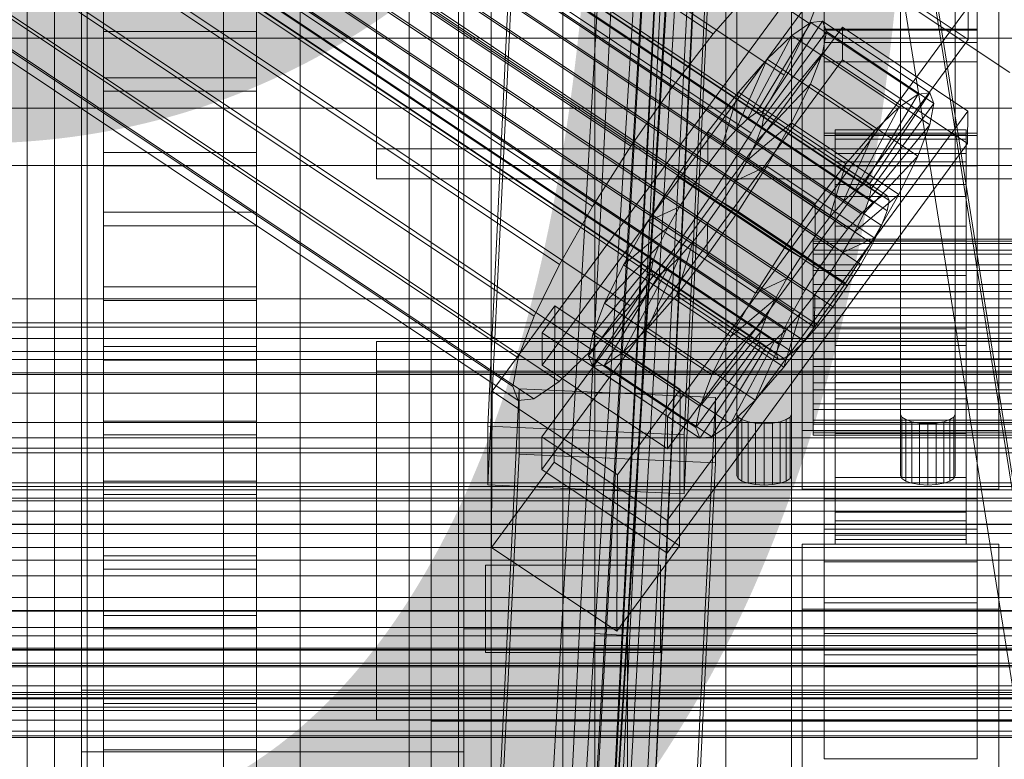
# Model space of a CAD drawing. Header units: millimetres. Extents: x -4738 to 65662, y -68080 to 6847.
# Tile 102 of 256: x -221 to -130, y -35171 to -35103. Entities that reach past the tile are written whole.
import ezdxf

# ---------------------------------------------------------------- set-up
doc = ezdxf.new("R2010")
doc.units = ezdxf.units.MM
for name, color, linetype, lineweight in [('COTAS_O', 1, 'Continuous', 0), ('COTAS_P', 1, 'Continuous', 0), ('frontal_bajante_movil', 7, 'Continuous', 0), ('frontal_C01', 7, 'Continuous', 0), ('frontal_C02', 7, 'Continuous', 0), ('frontal_C03', 7, 'Continuous', 0), ('frontal_C04', 7, 'Continuous', 0), ('frontal_C05', 7, 'Continuous', 0), ('frontal_mix-C02', 7, 'Continuous', 0), ('frontal_secador', 7, 'Continuous', 0), ('frontal_tolva-C01', 7, 'Continuous', 0)]:
    doc.layers.add(name, color=color, linetype=linetype, lineweight=lineweight)
doc.dimstyles.new('R19_100', dxfattribs={"dimtxt": 250, "dimasz": 150, "dimexe": 150, "dimexo": 80, "dimgap": 100, "dimtad": 1, "dimtih": 1, "dimtoh": 1, "dimdsep": 46, "dimcen": 0.09, "dimadec": 0, "dimazin": 0, "dimtfac": 1, "dimtdec": 4, "dimtofl": 0, "dimtmove": 0, "dimatfit": 3, "dimfxl": 1, "dimtolj": 1, "dimtzin": 0, "dimarcsym": 0})

# ---------------------------------------------------------------- blocks, each defined once
blk = doc.blocks.new('DIM_R30_46')
at = {"layer": 'COTAS_P'}
for p, q in [((-4100, -35030), (-4219.912, -35921.976)), ((140, -35600), (20.088, -36491.976)), ((-4219.912, -35921.976), (-4065.254, -35897.362)), ((20.088, -36491.976), (-4219.912, -35921.976)), ((-4219.912, -35921.976), (-4077.245, -35986.56)), ((20.088, -36491.976), (-122.579, -36427.392)), ((20.088, -36491.976), (-134.57, -36516.589))]:
    blk.add_line(p, q, dxfattribs=at)
blk.add_text('4278.14 P', height=250, rotation=172.34341, dxfattribs=at).set_placement((-2113.235, -36306.084))
blk = doc.blocks.new('DIM_R30_50')
at = {"layer": 'COTAS_O'}
for p, q in [((-1850, -34900), (-1850, -35600)), ((-150, -34900), (-150, -35600)), ((-1850, -35600), (-1700, -35555)), ((-150, -35600), (-300, -35555)), ((-150, -35600), (-1850, -35600)), ((-1850, -35600), (-1700, -35645)), ((-150, -35600), (-300, -35645))]:
    blk.add_line(p, q, dxfattribs=at)
blk.add_text('1700 O', height=250, rotation=180, dxfattribs=at).set_placement((-1000, -35700))
blk = doc.blocks.new('DIM_R30_54')
at = {"layer": 'COTAS_O'}
for p, q in [((-1480, -35300), (-1330, -35255)), ((490, -35300), (340, -35255)), ((-1480, -36000), (-1480, -35300)), ((-1480, -35300), (490, -35300)), ((-1480, -35300), (-1330, -35345)), ((490, -35300), (340, -35345)), ((490, -36000), (490, -35300))]:
    blk.add_line(p, q, dxfattribs=at)
blk.add_text('1970 O', height=250, dxfattribs=at).set_placement((-495, -35200))
blk = doc.blocks.new('DIM_R30_56')
at = {"layer": 'COTAS_O'}
for p, q in [((-1400, -35300), (-1250, -35255)), ((1400, -35300), (1250, -35255)), ((-1400, -36000), (-1400, -35300)), ((-1400, -35300), (1400, -35300)), ((-1400, -35300), (-1250, -35345)), ((1400, -35300), (1250, -35345)), ((1400, -36000), (1400, -35300))]:
    blk.add_line(p, q, dxfattribs=at)
blk.add_text('2800 O', height=250, dxfattribs=at).set_placement((0, -35200))
blk = doc.blocks.new('DIM_R30_57')
at = {"layer": 'COTAS_P'}
for p, q in [((-305, -34680), (395, -34680)), ((395, -34680), (350, -34830)), ((395, -36000), (395, -34680)), ((395, -34680), (440, -34830)), ((395, -36000), (350, -35850)), ((395, -36000), (440, -35850)), ((-305, -36000), (395, -36000))]:
    blk.add_line(p, q, dxfattribs=at)
blk.add_text('1320 P', height=250, rotation=90, dxfattribs=at).set_placement((295, -35340))
blk = doc.blocks.new('DIM_R30_58')
at = {"layer": 'COTAS_P'}
for p, q in [((-305, -35300), (-155, -35255)), ((345, -35300), (195, -35255)), ((-305, -36000), (-305, -35300)), ((-305, -35300), (345, -35300)), ((-305, -35300), (-155, -35345)), ((345, -35300), (195, -35345)), ((345, -36000), (345, -35300))]:
    blk.add_line(p, q, dxfattribs=at)
blk.add_text('650 P', height=250, dxfattribs=at).set_placement((20, -35200))

msp = doc.modelspace()

# ---------------------------------------------------------------- linework, layer by layer
at = {"layer": 'frontal_bajante_movil'}
for p, q in [((-195, -35227.232), (-195, -34680)), ((-183, -34680), (-183, -35227.232)), ((-180, -35227.232), (-180, -34680)), ((-195, -34682.819), (-195, -35230.051)), ((-183, -35230.051), (-183, -34682.819)), ((-215, -35355.689), (-215, -34808.457)), ((-185, -34808.457), (-185, -35355.689)), ((-183, -35356.81), (-183, -34809.578)), ((-180, -34809.578), (-180, -35356.81)), ((-215, -34846.045), (-215, -35393.277)), ((-185, -35393.277), (-185, -34846.045)), ((-180, -34885.505), (-180, -35159.121)), ((-215, -35164.759), (-215, -34891.143)), ((-180, -35164.759), (-180, -34891.143)), ((-168, -34891.143), (-168, -35164.759)), ((-215, -34896.781), (-215, -35170.397)), ((-180, -35170.397), (-180, -34896.781)), ((-180, -34902.42), (-180, -35176.036)), ((-168, -35176.036), (-168, -34902.42)), ((-156, -34902.42), (-156, -35176.036)), ((-220, -35775), (-220, -34903.821)), ((-180, -35775), (-180, -34903.821)), ((-170.939, -34903.924), (-170.939, -35177.54)), ((-82.939, -35460.565), (-170.939, -34903.924)), ((-168, -34903.359), (-80, -35460)), ((-168, -35176.975), (-168, -34903.359)), ((-168, -34904.675), (-80, -35461.315)), ((-168, -34905.239), (-168, -35178.855)), ((-156, -35178.855), (-156, -34905.239)), ((-155, -35139.455), (-155, -35089.862)), ((-150, -35089.862), (-150, -35139.455)), ((-140, -35139.455), (-140, -35089.862)), ((-135, -35089.862), (-135, -35139.455)), ((-155, -35095.5), (-155, -35145.093)), ((-150, -35145.093), (-150, -35095.5)), ((-140, -35095.5), (-140, -35145.093)), ((-135, -35145.093), (-135, -35095.5)), ((-154.878, -35139.719), (-155, -35139.455)), ((-155, -35145.093), (-155, -35139.455)), ((-154.523, -35139.958), (-154.878, -35139.719)), ((-154.878, -35145.357), (-154.878, -35139.719)), ((-153.969, -35140.147), (-154.523, -35139.958)), ((-154.523, -35145.596), (-154.523, -35139.958)), ((-153.273, -35140.268), (-153.969, -35140.147)), ((-153.969, -35145.785), (-153.969, -35140.147)), ((-151.031, -35140.147), (-151.727, -35140.268)), ((-150.477, -35139.958), (-151.031, -35140.147)), ((-151.031, -35145.785), (-151.031, -35140.147)), ((-150.122, -35139.719), (-150.477, -35139.958)), ((-150.477, -35145.596), (-150.477, -35139.958)), ((-150, -35139.455), (-150.122, -35139.719)), ((-150.122, -35145.357), (-150.122, -35139.719)), ((-150, -35145.093), (-150, -35139.455)), ((-139.878, -35139.719), (-140, -35139.455)), ((-140, -35145.093), (-140, -35139.455)), ((-139.523, -35139.958), (-139.878, -35139.719)), ((-139.878, -35145.357), (-139.878, -35139.719)), ((-138.969, -35140.147), (-139.523, -35139.958)), ((-139.523, -35145.596), (-139.523, -35139.958)), ((-138.273, -35140.268), (-138.969, -35140.147)), ((-138.969, -35145.785), (-138.969, -35140.147)), ((-136.031, -35140.147), (-136.727, -35140.268)), ((-135.477, -35139.958), (-136.031, -35140.147)), ((-136.031, -35145.785), (-136.031, -35140.147)), ((-135.122, -35139.719), (-135.477, -35139.958)), ((-135.477, -35145.596), (-135.477, -35139.958)), ((-135, -35139.455), (-135.122, -35139.719)), ((-135.122, -35145.357), (-135.122, -35139.719)), ((-135, -35145.093), (-135, -35139.455)), ((-152.5, -35140.31), (-153.273, -35140.268)), ((-153.273, -35145.906), (-153.273, -35140.268)), ((-151.727, -35140.268), (-152.5, -35140.31)), ((-152.5, -35145.948), (-152.5, -35140.31)), ((-151.727, -35145.906), (-151.727, -35140.268)), ((-137.5, -35140.31), (-138.273, -35140.268)), ((-138.273, -35145.906), (-138.273, -35140.268)), ((-136.727, -35140.268), (-137.5, -35140.31)), ((-137.5, -35145.948), (-137.5, -35140.31)), ((-136.727, -35145.906), (-136.727, -35140.268)), ((-155, -35145.093), (-154.878, -35145.357)), ((-154.878, -35145.357), (-154.523, -35145.596)), ((-154.523, -35145.596), (-153.969, -35145.785)), ((-151.031, -35145.785), (-150.477, -35145.596)), ((-150.477, -35145.596), (-150.122, -35145.357)), ((-150.122, -35145.357), (-150, -35145.093)), ((-140, -35145.093), (-139.878, -35145.357)), ((-139.878, -35145.357), (-139.523, -35145.596)), ((-139.523, -35145.596), (-138.969, -35145.785)), ((-136.031, -35145.785), (-135.477, -35145.596)), ((-135.477, -35145.596), (-135.122, -35145.357)), ((-135.122, -35145.357), (-135, -35145.093)), ((-153.969, -35145.785), (-153.273, -35145.906)), ((-153.273, -35145.906), (-152.5, -35145.948)), ((-152.5, -35145.948), (-151.727, -35145.906)), ((-151.727, -35145.906), (-151.031, -35145.785)), ((-138.969, -35145.785), (-138.273, -35145.906)), ((-138.273, -35145.906), (-137.5, -35145.948)), ((-137.5, -35145.948), (-136.727, -35145.906)), ((-136.727, -35145.906), (-136.031, -35145.785)), ((-178, -35153.296), (-162, -35153.296)), ((-178, -35153.296), (-178, -35161.296)), ((-162, -35153.296), (-162, -35161.296)), ((-180, -35159.121), (220, -35159.121)), ((-180, -35347.232), (-180, -35159.121)), ((-180, -35164.759), (-180, -35159.121)), ((-168, -35160.655), (208, -35160.655)), ((-168, -35164.759), (-168, -35160.655)), ((-168, -35171.931), (-168, -35160.655)), ((-178, -35161.296), (-162, -35161.296)), ((-180, -35164.759), (-215, -35164.759)), ((-215, -35164.759), (-215, -35170.397)), ((-183, -35164.759), (223, -35164.759)), ((-183, -35352.87), (-183, -35164.759)), ((-183, -35167.578), (-183, -35164.759)), ((-180, -35164.759), (-180, -35352.87)), ((220, -35164.759), (-180, -35164.759)), ((-168, -35164.759), (-180, -35164.759)), ((-180, -35164.759), (-180, -35176.036)), ((-180, -35164.759), (-180, -35170.397)), ((-168, -35164.759), (-168, -35176.036)), ((208, -35164.759), (-168, -35164.759)), ((-183, -35167.578), (-183, -35355.689)), ((223, -35167.578), (-183, -35167.578)), ((-215, -35170.397), (-180, -35170.397))]:
    msp.add_line(p, q, dxfattribs=at)
at = {"layer": 'frontal_C01'}
for p, q in [((-147, -35059.172), (-147, -35105.394)), ((-133, -35105.394), (-133, -35059.172)), ((-177.811, -35140.549), (-174.943, -35080.76)), ((-156.962, -35081.56), (-159.83, -35141.348)), ((-177.811, -35145.942), (-174.943, -35086.153)), ((-159.83, -35146.742), (-156.962, -35086.953)), ((-147, -35104.277), (-147, -35091.335)), ((-133, -35091.335), (-133, -35104.277)), ((-149, -35140.947), (-149, -35095.11)), ((-131, -35095.11), (-131, -35140.947)), ((-149, -35146.34), (-149, -35100.502)), ((-131, -35146.34), (-131, -35100.502)), ((-147, -35100.965), (-147, -35113.907)), ((-133, -35113.907), (-133, -35100.965)), ((-147, -35102.698), (-147, -35105.394)), ((-133, -35105.394), (-133, -35102.698)), ((-133, -35104.277), (-147, -35104.277)), ((-147, -35104.277), (-147, -35113.907)), ((-133, -35113.907), (-133, -35104.277)), ((-147, -35105.394), (-133, -35105.394)), ((-147, -35113.907), (-133, -35113.907)), ((-425, -35135.832), (425, -35135.832)), ((-159.83, -35141.348), (-177.811, -35140.549)), ((-177.811, -35140.549), (-177.811, -35145.942)), ((-131, -35140.947), (-149, -35140.947)), ((-149, -35140.947), (-149, -35146.34)), ((-131, -35146.34), (-131, -35140.947)), ((-159.83, -35146.742), (-159.83, -35141.348)), ((-177.811, -35145.942), (-159.83, -35146.742)), ((-149, -35146.34), (-131, -35146.34)), ((425, -35147.388), (-425, -35147.388)), ((425, -35149.529), (-425, -35149.529)), ((-425, -35161.084), (425, -35161.084))]:
    msp.add_line(p, q, dxfattribs=at)
at = {"layer": 'frontal_C02'}
for p, q in [((-355.53, -34976.517), (-141.731, -35119.493)), ((-355.017, -34976.461), (-141.218, -35119.437)), ((-354.844, -34976.916), (-141.045, -35119.891)), ((-356.348, -34977.08), (-142.549, -35120.055)), ((-355.022, -34977.85), (-141.224, -35120.825)), ((-357.415, -34978.111), (-143.617, -35121.086)), ((-358.659, -34979.539), (-144.861, -35122.515)), ((-355.541, -34979.2), (-141.742, -35122.175)), ((-332.659, -34980.402), (-148.35, -35103.656)), ((-146.196, -35124.244), (-359.995, -34981.269)), ((-356.363, -34980.873), (-142.565, -35123.849)), ((-341.461, -34981.36), (-157.152, -35104.615)), ((-361.332, -34983.181), (-147.533, -35126.157)), ((-357.434, -34982.757), (-143.635, -35125.732)), ((-358.68, -34984.722), (-144.881, -35127.697)), ((-334.981, -34985.125), (-150.672, -35108.379)), ((-362.578, -34985.146), (-148.779, -35128.121)), ((-360.017, -34986.634), (-146.218, -35129.609)), ((-160.922, -35109.496), (-345.231, -34986.241)), ((-363.648, -34987.029), (-149.85, -35130.005)), ((-364.471, -34988.703), (-150.672, -35131.678)), ((-361.352, -34988.363), (-147.554, -35131.339)), ((-364.989, -34990.053), (-151.191, -35133.028)), ((-362.596, -34989.792), (-148.798, -35132.768)), ((-338.003, -34990.44), (-153.694, -35113.695)), ((-365.168, -34990.987), (-151.369, -35133.962)), ((-364.482, -34991.386), (-150.683, -35134.361)), ((-363.664, -34990.823), (-149.865, -35133.798)), ((-364.995, -34991.441), (-151.196, -35134.417)), ((-349.002, -34991.638), (-164.693, -35114.893)), ((-341.52, -34995.985), (-157.211, -35119.24)), ((-352.519, -34997.183), (-168.21, -35120.438)), ((-345.291, -35001.382), (-160.982, -35124.637)), ((-355.541, -35002.499), (-171.232, -35125.753)), ((-349.061, -35006.263), (-164.752, -35129.518)), ((-357.863, -35007.222), (-173.554, -35130.477)), ((-352.572, -35010.296), (-168.263, -35133.55)), ((-359.326, -35011.031), (-175.016, -35134.286)), ((-359.83, -35013.667), (-175.521, -35136.922)), ((-355.584, -35013.205), (-171.275, -35136.46)), ((-357.893, -35014.793), (-173.584, -35138.047)), ((-359.341, -35014.95), (-175.032, -35138.205)), ((-228.298, -35042.415), (-130, -35108.151)), ((-172.809, -35131.994), (-145.277, -35094.471)), ((-145.289, -35097.452), (-172.821, -35134.974)), ((-133.821, -35105.121), (-145.289, -35097.452)), ((-146.887, -35099.847), (-148.35, -35103.656)), ((-157.152, -35104.615), (-153.641, -35100.582)), ((-133.809, -35102.14), (-161.341, -35139.663)), ((-133.809, -35102.14), (-133.821, -35105.121)), ((-172.847, -35141.531), (-145.315, -35104.009)), ((-153.199, -35111.823), (-148.226, -35103.563)), ((-152.686, -35111.768), (-147.143, -35103.445)), ((-148.35, -35103.656), (-150.672, -35108.379)), ((-148.226, -35103.563), (-149.953, -35104.751)), ((-147.143, -35103.445), (-148.226, -35103.563)), ((-148.226, -35103.563), (-138.396, -35110.137)), ((-147.143, -35103.445), (-137.313, -35110.019)), ((-146.777, -35104.405), (-147.143, -35103.445)), ((-145.327, -35106.989), (-145.315, -35104.009)), ((-145.315, -35104.009), (-133.847, -35111.678)), ((-160.922, -35109.496), (-157.152, -35104.615)), ((-154.017, -35112.386), (-149.953, -35104.751)), ((-152.513, -35112.222), (-146.777, -35104.405)), ((-149.953, -35104.751), (-152.207, -35106.927)), ((-149.953, -35104.751), (-140.123, -35111.324)), ((-147.155, -35106.377), (-146.777, -35104.405)), ((-147, -35107.163), (-147, -35104.183)), ((-147, -35104.183), (-133, -35104.183)), ((-147, -35150.001), (-147, -35104.183)), ((-146.777, -35104.405), (-136.948, -35110.979)), ((-133, -35104.183), (-133, -35107.163)), ((-133, -35104.183), (-133, -35150.001)), ((-161.353, -35142.643), (-133.821, -35105.121)), ((-152.692, -35113.156), (-147.155, -35106.377)), ((-148.249, -35109.226), (-147.155, -35106.377)), ((-147.155, -35106.377), (-137.325, -35112.95)), ((-145.327, -35106.989), (-172.859, -35144.512)), ((-155.085, -35113.417), (-152.207, -35106.927)), ((-152.207, -35106.927), (-154.833, -35109.943)), ((-152.207, -35106.927), (-142.377, -35113.501)), ((-133, -35107.163), (-147, -35107.163)), ((-147, -35107.163), (-147, -35152.982)), ((-133.859, -35114.659), (-145.327, -35106.989)), ((-133, -35152.982), (-133, -35107.163)), ((-150.672, -35108.379), (-153.694, -35113.695)), ((-164.693, -35114.893), (-160.922, -35109.496)), ((-153.21, -35114.506), (-148.249, -35109.226)), ((-149.985, -35112.76), (-148.249, -35109.226)), ((-148.249, -35109.226), (-138.419, -35115.8)), ((-154.833, -35109.943), (-157.653, -35113.595)), ((-156.329, -35114.846), (-154.833, -35109.943)), ((-154.833, -35109.943), (-145.003, -35116.517)), ((-138.396, -35110.137), (-143.369, -35118.397)), ((-137.313, -35110.019), (-142.856, -35118.341)), ((-140.123, -35111.324), (-138.396, -35110.137)), ((-138.396, -35110.137), (-137.313, -35110.019)), ((-137.313, -35110.019), (-136.948, -35110.979)), ((-140.123, -35111.324), (-144.188, -35118.96)), ((-136.948, -35110.979), (-142.683, -35118.796)), ((-142.377, -35113.501), (-140.123, -35111.324)), ((-136.948, -35110.979), (-137.325, -35112.95)), ((-133.847, -35111.678), (-161.379, -35149.2)), ((-154.017, -35112.386), (-153.199, -35111.823)), ((-153.199, -35111.823), (-152.686, -35111.768)), ((-143.369, -35118.397), (-153.199, -35111.823)), ((-152.513, -35112.222), (-152.692, -35113.156)), ((-142.856, -35118.341), (-152.686, -35111.768)), ((-152.686, -35111.768), (-152.513, -35112.222)), ((-142.683, -35118.796), (-152.513, -35112.222)), ((-133.847, -35111.678), (-133.859, -35114.659)), ((-155.085, -35113.417), (-154.017, -35112.386)), ((-154.033, -35116.18), (-149.985, -35112.76)), ((-144.188, -35118.96), (-154.017, -35112.386)), ((-152.692, -35113.156), (-153.21, -35114.506)), ((-142.862, -35119.73), (-152.692, -35113.156)), ((-152.246, -35116.736), (-149.985, -35112.76)), ((-149.985, -35112.76), (-140.156, -35119.333)), ((-137.325, -35112.95), (-142.862, -35119.73)), ((-137.325, -35112.95), (-138.419, -35115.8)), ((-157.653, -35113.595), (-160.474, -35117.632)), ((-157.653, -35113.595), (-157.665, -35116.575)), ((-147.823, -35120.168), (-157.653, -35113.595)), ((-153.694, -35113.695), (-157.211, -35119.24)), ((-156.329, -35114.846), (-155.085, -35113.417)), ((-145.255, -35119.99), (-155.085, -35113.417)), ((-147, -35116.701), (-147, -35113.721)), ((-147, -35113.721), (-133, -35113.721)), ((-147, -35159.539), (-147, -35113.721)), ((-146, -35123.404), (-146, -35113.412)), ((-146, -35113.412), (-146, -35113.858)), ((-146, -35113.412), (-134, -35113.412)), ((-146, -35114.26), (-146, -35113.412)), ((-146, -35123.615), (-146, -35113.858)), ((-146, -35113.858), (-146, -35115.568)), ((-146, -35113.858), (-134, -35113.858)), ((-142.377, -35113.501), (-145.255, -35119.99)), ((-145.003, -35116.517), (-142.377, -35113.501)), ((-134, -35113.858), (-134, -35113.412)), ((-134, -35113.412), (-134, -35123.404)), ((-134, -35113.412), (-134, -35114.26)), ((-134, -35115.568), (-134, -35113.858)), ((-134, -35113.858), (-134, -35123.615)), ((-133, -35113.721), (-133, -35116.701)), ((-133, -35113.721), (-133, -35159.539)), ((-168.21, -35120.438), (-164.693, -35114.893)), ((-161.391, -35152.181), (-133.859, -35114.659)), ((-157.665, -35116.575), (-156.329, -35114.846)), ((-146.499, -35121.419), (-156.329, -35114.846)), ((-153.21, -35114.506), (-154.033, -35116.18)), ((-143.38, -35121.08), (-153.21, -35114.506)), ((-146, -35123.806), (-146, -35114.26)), ((-146, -35114.26), (-134, -35114.26)), ((-146, -35116.344), (-146, -35114.26)), ((-134, -35114.26), (-134, -35123.806)), ((-134, -35114.26), (-134, -35116.344)), ((-146, -35124.425), (-146, -35115.568)), ((-146, -35115.568), (-146, -35118.424)), ((-146, -35115.568), (-134, -35115.568)), ((-138.419, -35115.8), (-143.38, -35121.08)), ((-138.419, -35115.8), (-140.156, -35119.333)), ((-134, -35118.424), (-134, -35115.568)), ((-134, -35115.568), (-134, -35124.425)), ((-159.001, -35118.487), (-157.665, -35116.575)), ((-157.665, -35116.575), (-147.835, -35123.149)), ((-154.033, -35116.18), (-155.103, -35118.063)), ((-155.103, -35118.063), (-152.246, -35116.736)), ((-154.877, -35120.883), (-152.246, -35116.736)), ((-144.203, -35122.753), (-154.033, -35116.18)), ((-152.246, -35116.736), (-142.416, -35123.309)), ((-147.823, -35120.168), (-145.003, -35116.517)), ((-133, -35116.701), (-147, -35116.701)), ((-147, -35116.701), (-147, -35162.519)), ((-145.003, -35116.517), (-146.499, -35121.419)), ((-146, -35124.793), (-146, -35116.344)), ((-146, -35116.344), (-134, -35116.344)), ((-146, -35119.521), (-146, -35116.344)), ((-134, -35116.344), (-134, -35124.793)), ((-134, -35116.344), (-134, -35119.521)), ((-133, -35162.519), (-133, -35116.701)), ((-160.474, -35117.632), (-163.105, -35121.78)), ((-159.001, -35118.487), (-160.474, -35117.632)), ((-160.474, -35117.632), (-150.644, -35124.205)), ((-160.247, -35120.452), (-159.001, -35118.487)), ((-149.171, -35125.061), (-159.001, -35118.487)), ((-155.103, -35118.063), (-156.35, -35120.028)), ((-145.274, -35124.637), (-155.103, -35118.063)), ((-146, -35125.778), (-146, -35118.424)), ((-146, -35118.424), (-146, -35122.233)), ((-146, -35118.424), (-134, -35118.424)), ((-143.369, -35118.397), (-144.188, -35118.96)), ((-142.856, -35118.341), (-143.369, -35118.397)), ((-142.683, -35118.796), (-142.856, -35118.341)), ((-134, -35122.233), (-134, -35118.424)), ((-134, -35118.424), (-134, -35125.778)), ((-157.211, -35119.24), (-160.982, -35124.637)), ((-144.188, -35118.96), (-145.255, -35119.99)), ((-140.156, -35119.333), (-144.203, -35122.753)), ((-142.862, -35119.73), (-142.683, -35118.796)), ((-140.156, -35119.333), (-142.416, -35123.309)), ((-141.731, -35119.493), (-141.218, -35119.437)), ((-141.218, -35119.437), (-141.045, -35119.891)), ((-156.35, -35120.028), (-157.686, -35121.94)), ((-156.35, -35120.028), (-154.877, -35120.883)), ((-146.52, -35126.601), (-156.35, -35120.028)), ((-150.644, -35124.205), (-147.823, -35120.168)), ((-147.835, -35123.149), (-147.823, -35120.168)), ((-145.255, -35119.99), (-146.499, -35121.419)), ((-146, -35126.298), (-146, -35119.521)), ((-146, -35119.521), (-134, -35119.521)), ((-146, -35123.577), (-146, -35119.521)), ((-143.617, -35121.086), (-142.549, -35120.055)), ((-143.38, -35121.08), (-142.862, -35119.73)), ((-142.549, -35120.055), (-141.731, -35119.493)), ((-141.045, -35119.891), (-141.224, -35120.825)), ((-134, -35119.521), (-134, -35126.298)), ((-134, -35119.521), (-134, -35123.577)), ((-171.232, -35125.753), (-168.21, -35120.438)), ((-160.247, -35120.452), (-163.105, -35121.78)), ((-161.318, -35122.336), (-160.247, -35120.452)), ((-150.417, -35127.026), (-160.247, -35120.452)), ((-157.698, -35124.921), (-154.877, -35120.883)), ((-154.877, -35120.883), (-145.047, -35127.457)), ((-144.861, -35122.515), (-143.617, -35121.086)), ((-144.203, -35122.753), (-143.38, -35121.08)), ((-141.224, -35120.825), (-141.742, -35122.175)), ((-163.105, -35121.78), (-165.365, -35125.756)), ((-163.105, -35121.78), (-153.275, -35128.353)), ((-157.686, -35121.94), (-159.022, -35123.67)), ((-157.686, -35121.94), (-157.698, -35124.921)), ((-147.856, -35128.514), (-157.686, -35121.94)), ((-146.499, -35121.419), (-147.835, -35123.149)), ((-141.742, -35122.175), (-142.565, -35123.849)), ((-161.318, -35122.336), (-165.365, -35125.756)), ((-162.14, -35124.009), (-161.318, -35122.336)), ((-151.488, -35128.909), (-161.318, -35122.336)), ((-146.196, -35124.244), (-144.861, -35122.515)), ((-146, -35127.582), (-146, -35122.233)), ((-146, -35122.233), (-146, -35126.734)), ((-146, -35122.233), (-134, -35122.233)), ((-145.274, -35124.637), (-144.203, -35122.753)), ((-134, -35126.734), (-134, -35122.233)), ((-134, -35122.233), (-134, -35127.582)), ((-159.022, -35123.67), (-160.518, -35128.572)), ((-159.022, -35123.67), (-160.266, -35125.098)), ((-149.192, -35130.243), (-159.022, -35123.67)), ((-147.835, -35123.149), (-149.171, -35125.061)), ((-148, -35123.806), (-148, -35123.404)), ((-148, -35123.404), (-148, -35123.615)), ((-148, -35123.404), (148, -35123.404)), ((-148, -35123.615), (-148, -35124.425)), ((-148, -35123.615), (148, -35123.615)), ((-148, -35124.793), (-148, -35123.806)), ((-148, -35123.806), (148, -35123.806)), ((-146, -35123.615), (-146, -35123.404)), ((-134, -35123.404), (-146, -35123.404)), ((-146, -35123.404), (-146, -35123.806)), ((-146, -35128.219), (-146, -35123.577)), ((-146, -35123.577), (-134, -35123.577)), ((-146, -35128.233), (-146, -35123.577)), ((-146, -35124.425), (-146, -35123.615)), ((-134, -35123.615), (-146, -35123.615)), ((-134, -35123.806), (-146, -35123.806)), ((-146, -35123.806), (-146, -35124.793)), ((-142.416, -35123.309), (-145.274, -35124.637)), ((-142.416, -35123.309), (-145.047, -35127.457)), ((-142.565, -35123.849), (-143.635, -35125.732)), ((-134, -35123.404), (-134, -35123.615)), ((-134, -35123.806), (-134, -35123.404)), ((-134, -35123.577), (-134, -35128.219)), ((-134, -35123.577), (-134, -35128.233)), ((-134, -35123.615), (-134, -35124.425)), ((-134, -35124.793), (-134, -35123.806)), ((-162.14, -35124.009), (-167.102, -35129.289)), ((-160.982, -35124.637), (-164.752, -35129.518)), ((-162.659, -35125.359), (-162.14, -35124.009)), ((-152.311, -35130.583), (-162.14, -35124.009)), ((-153.275, -35128.353), (-150.644, -35124.205)), ((-150.644, -35124.205), (-149.171, -35125.061)), ((-148, -35124.425), (-148, -35125.778)), ((-148, -35124.425), (148, -35124.425)), ((-148, -35126.298), (-148, -35124.793)), ((-148, -35124.793), (148, -35124.793)), ((-147.533, -35126.157), (-146.196, -35124.244)), ((-146.52, -35126.601), (-145.274, -35124.637)), ((-146, -35125.778), (-146, -35124.425)), ((-134, -35124.425), (-146, -35124.425)), ((-134, -35124.793), (-146, -35124.793)), ((-146, -35124.793), (-146, -35126.298)), ((-134, -35124.425), (-134, -35125.778)), ((-134, -35126.298), (-134, -35124.793)), ((-173.554, -35130.477), (-171.232, -35125.753)), ((-162.659, -35125.359), (-168.196, -35132.138)), ((-165.365, -35125.756), (-167.102, -35129.289)), ((-165.365, -35125.756), (-155.535, -35132.329)), ((-160.266, -35125.098), (-163.144, -35131.588)), ((-162.837, -35126.293), (-162.659, -35125.359)), ((-152.829, -35131.933), (-162.659, -35125.359)), ((-160.266, -35125.098), (-161.333, -35126.129)), ((-160.518, -35128.572), (-157.698, -35124.921)), ((-150.436, -35131.672), (-160.266, -35125.098)), ((-157.698, -35124.921), (-147.868, -35131.494)), ((-149.171, -35125.061), (-150.417, -35127.026)), ((-148, -35125.778), (-148, -35127.582)), ((-148, -35125.778), (148, -35125.778)), ((-146, -35127.582), (-146, -35125.778)), ((-134, -35125.778), (-146, -35125.778)), ((-143.635, -35125.732), (-144.881, -35127.697)), ((-134, -35125.778), (-134, -35127.582)), ((-162.837, -35126.293), (-168.573, -35134.11)), ((-162.151, -35126.692), (-167.125, -35134.952)), ((-161.333, -35126.129), (-165.397, -35133.764)), ((-162.664, -35126.748), (-162.837, -35126.293)), ((-153.008, -35132.867), (-162.837, -35126.293)), ((-162.151, -35126.692), (-162.664, -35126.748)), ((-161.333, -35126.129), (-162.151, -35126.692)), ((-152.321, -35133.265), (-162.151, -35126.692)), ((-151.503, -35132.703), (-161.333, -35126.129)), ((-148.779, -35128.121), (-147.533, -35126.157)), ((-148, -35128.219), (-148, -35126.298)), ((-148, -35126.298), (148, -35126.298)), ((-147.856, -35128.514), (-146.52, -35126.601)), ((-145.047, -35127.457), (-146.52, -35126.601)), ((-134, -35126.298), (-146, -35126.298)), ((-146, -35126.298), (-146, -35128.219)), ((-134, -35128.219), (-134, -35126.298)), ((-162.664, -35126.748), (-168.208, -35135.07)), ((-152.835, -35133.321), (-162.664, -35126.748)), ((-153.275, -35128.353), (-150.417, -35127.026)), ((-150.417, -35127.026), (-151.488, -35128.909)), ((-148, -35127.582), (-148, -35129.714)), ((-148, -35127.582), (148, -35127.582)), ((-145.047, -35127.457), (-147.868, -35131.494)), ((-146, -35126.734), (-146, -35129.714)), ((-134, -35126.734), (-146, -35126.734)), ((-146, -35126.734), (-146, -35131.621)), ((-146, -35129.714), (-146, -35127.582)), ((-134, -35127.582), (-146, -35127.582)), ((-134, -35129.714), (-134, -35126.734)), ((-134, -35131.621), (-134, -35126.734)), ((-134, -35127.582), (-134, -35129.714)), ((-155.535, -35132.329), (-153.275, -35128.353)), ((-149.85, -35130.005), (-148.779, -35128.121)), ((-148, -35130.424), (-148, -35128.219)), ((-148, -35128.219), (148, -35128.219)), ((-144.881, -35127.697), (-146.218, -35129.609)), ((-134, -35128.219), (-146, -35128.219)), ((-146, -35128.219), (-146, -35130.424)), ((-146, -35130.424), (-146, -35128.233)), ((-146, -35128.233), (-134, -35128.233)), ((-146, -35133.173), (-146, -35128.233)), ((-134, -35130.424), (-134, -35128.219)), ((-134, -35128.233), (-134, -35130.424)), ((-134, -35128.233), (-134, -35133.173)), ((-167.102, -35129.289), (-168.196, -35132.138)), ((-167.102, -35129.289), (-157.272, -35135.862)), ((-163.144, -35131.588), (-160.518, -35128.572)), ((-160.518, -35128.572), (-150.688, -35135.145)), ((-155.535, -35132.329), (-151.488, -35128.909)), ((-151.488, -35128.909), (-152.311, -35130.583)), ((-149.192, -35130.243), (-147.856, -35128.514)), ((-147.868, -35131.494), (-147.856, -35128.514)), ((-177.394, -35137.353), (-171.658, -35129.536)), ((-171.715, -35143.843), (-171.658, -35129.536)), ((-171.658, -35129.536), (-160.19, -35137.205)), ((-164.752, -35129.518), (-168.263, -35133.55)), ((-150.688, -35135.145), (-149.192, -35130.243)), ((-150.672, -35131.678), (-149.85, -35130.005)), ((-150.436, -35131.672), (-149.192, -35130.243)), ((-148, -35129.714), (-148, -35132.029)), ((148, -35129.714), (-148, -35129.714)), ((-146.218, -35129.609), (-147.554, -35131.339)), ((-146, -35129.714), (-134, -35129.714)), ((-146, -35132.029), (-146, -35129.714)), ((-134, -35129.714), (-134, -35132.029)), ((-175.016, -35134.286), (-173.554, -35130.477)), ((-157.272, -35135.862), (-152.311, -35130.583)), ((-152.311, -35130.583), (-152.829, -35131.933)), ((-148, -35132.764), (-148, -35130.424)), ((-148, -35130.424), (148, -35130.424)), ((-134, -35130.424), (-146, -35130.424)), ((-146, -35130.424), (-146, -35132.764)), ((-134, -35132.764), (-134, -35130.424)), ((-172.809, -35131.994), (-172.821, -35134.974)), ((-161.341, -35139.663), (-172.809, -35131.994)), ((-165.397, -35133.764), (-163.144, -35131.588)), ((-163.144, -35131.588), (-153.314, -35138.162)), ((-158.366, -35138.712), (-152.829, -35131.933)), ((-153.314, -35138.162), (-150.436, -35131.672)), ((-152.829, -35131.933), (-153.008, -35132.867)), ((-151.503, -35132.703), (-150.436, -35131.672)), ((-151.191, -35133.028), (-150.672, -35131.678)), ((-147.868, -35131.494), (-150.688, -35135.145)), ((-147.554, -35131.339), (-148.798, -35132.768)), ((-148, -35132.029), (-148, -35134.369)), ((-148, -35132.029), (148, -35132.029)), ((-146, -35132.029), (-146, -35131.621)), ((-146, -35131.621), (-146, -35136.561)), ((-146, -35131.621), (-134, -35131.621)), ((-146, -35134.369), (-146, -35132.029)), ((-134, -35132.029), (-146, -35132.029)), ((-134, -35136.561), (-134, -35131.621)), ((-134, -35131.621), (-134, -35132.029)), ((-134, -35132.029), (-134, -35134.369)), ((-168.196, -35132.138), (-168.573, -35134.11)), ((-168.196, -35132.138), (-158.366, -35138.712)), ((-158.743, -35140.684), (-153.008, -35132.867)), ((-157.272, -35135.862), (-155.535, -35132.329)), ((-155.567, -35140.338), (-151.503, -35132.703)), ((-153.008, -35132.867), (-152.835, -35133.321)), ((-152.321, -35133.265), (-151.503, -35132.703)), ((-148.798, -35132.768), (-149.865, -35133.798)), ((-148, -35135.079), (-148, -35132.764)), ((-148, -35132.764), (148, -35132.764)), ((-146, -35132.764), (-146, -35133.173)), ((-134, -35132.764), (-146, -35132.764)), ((-146, -35132.764), (-146, -35135.079)), ((-134, -35133.173), (-134, -35132.764)), ((-134, -35135.079), (-134, -35132.764)), ((-168.263, -35133.55), (-171.275, -35136.46)), ((-167.125, -35134.952), (-165.397, -35133.764)), ((-165.397, -35133.764), (-155.567, -35140.338)), ((-158.378, -35141.643), (-152.835, -35133.321)), ((-157.295, -35141.525), (-152.321, -35133.265)), ((-152.835, -35133.321), (-152.321, -35133.265)), ((-151.369, -35133.962), (-151.191, -35133.028)), ((-149.865, -35133.798), (-150.683, -35134.361)), ((-146, -35133.173), (-134, -35133.173)), ((-146, -35138.06), (-146, -35133.173)), ((-134, -35133.173), (-134, -35138.06)), ((-175.521, -35136.922), (-175.016, -35134.286)), ((-168.573, -35134.11), (-168.208, -35135.07)), ((-168.573, -35134.11), (-158.743, -35140.684)), ((-151.196, -35134.417), (-151.369, -35133.962)), ((-150.683, -35134.361), (-151.196, -35134.417)), ((-148, -35134.369), (-148, -35136.575)), ((-148, -35134.369), (148, -35134.369)), ((-146, -35136.575), (-146, -35134.369)), ((-146, -35134.369), (-146, -35136.561)), ((-134, -35134.369), (-146, -35134.369)), ((-134, -35136.561), (-134, -35134.369)), ((-134, -35134.369), (-134, -35136.575)), ((-172.821, -35134.974), (-161.353, -35142.643)), ((-168.208, -35135.07), (-167.125, -35134.952)), ((-168.208, -35135.07), (-158.378, -35141.643)), ((-167.125, -35134.952), (-157.295, -35141.525)), ((-150.688, -35135.145), (-153.314, -35138.162)), ((-148, -35137.211), (-148, -35135.079)), ((-148, -35135.079), (148, -35135.079)), ((-146, -35135.079), (-146, -35138.06)), ((-134, -35135.079), (-146, -35135.079)), ((-146, -35135.079), (-146, -35137.211)), ((-134, -35138.06), (-134, -35135.079)), ((-134, -35137.211), (-134, -35135.079)), ((-171.275, -35136.46), (-173.584, -35138.047)), ((-158.366, -35138.712), (-157.272, -35135.862)), ((-148, -35136.575), (-148, -35138.495)), ((-148, -35136.575), (148, -35136.575)), ((-146, -35136.561), (-146, -35141.217)), ((-146, -35136.561), (-134, -35136.561)), ((-146, -35138.495), (-146, -35136.575)), ((-146, -35136.575), (-146, -35141.217)), ((-134, -35136.575), (-146, -35136.575)), ((-134, -35141.217), (-134, -35136.561)), ((-134, -35141.217), (-134, -35136.575)), ((-134, -35136.575), (-134, -35138.495)), ((-177.811, -35196.412), (-174.943, -35137.146)), ((-177.394, -35137.353), (-177.451, -35151.66)), ((-165.926, -35145.022), (-177.394, -35137.353)), ((-175.032, -35138.205), (-175.521, -35136.922)), ((-174.943, -35143.109), (-174.943, -35137.146)), ((-174.943, -35137.146), (-156.962, -35137.939)), ((-160.19, -35137.205), (-165.926, -35145.022)), ((-160.19, -35137.205), (-160.247, -35151.512)), ((-148, -35139.015), (-148, -35137.211)), ((-148, -35137.211), (148, -35137.211)), ((-146, -35137.211), (-146, -35142.561)), ((-134, -35137.211), (-146, -35137.211)), ((-146, -35137.211), (-146, -35139.015)), ((-134, -35142.561), (-134, -35137.211)), ((-134, -35139.015), (-134, -35137.211)), ((-173.584, -35138.047), (-175.032, -35138.205)), ((-156.962, -35137.939), (-159.83, -35197.205)), ((-156.962, -35137.939), (-156.962, -35143.901)), ((-153.314, -35138.162), (-155.567, -35140.338)), ((-146, -35138.06), (-134, -35138.06)), ((-146, -35142.561), (-146, -35138.06)), ((-134, -35138.06), (-134, -35142.561)), ((-158.743, -35140.684), (-158.366, -35138.712)), ((-148, -35138.495), (-148, -35140.001)), ((-148, -35138.495), (148, -35138.495)), ((-148, -35140.368), (-148, -35139.015)), ((-148, -35139.015), (148, -35139.015)), ((-146, -35140.001), (-146, -35138.495)), ((-146, -35138.495), (-146, -35145.272)), ((-134, -35138.495), (-146, -35138.495)), ((-146, -35139.015), (-146, -35146.369)), ((-134, -35139.015), (-146, -35139.015)), ((-146, -35139.015), (-146, -35140.368)), ((-134, -35145.272), (-134, -35138.495)), ((-134, -35138.495), (-134, -35140.001)), ((-134, -35146.369), (-134, -35139.015)), ((-134, -35140.368), (-134, -35139.015)), ((-161.353, -35142.643), (-161.341, -35139.663)), ((-148, -35140.001), (-148, -35140.988)), ((-148, -35140.001), (148, -35140.001)), ((-146, -35140.988), (-146, -35140.001)), ((-146, -35140.001), (-146, -35148.449)), ((-134, -35140.001), (-146, -35140.001)), ((-134, -35148.449), (-134, -35140.001)), ((-134, -35140.001), (-134, -35140.988)), ((-158.378, -35141.643), (-158.743, -35140.684)), ((-155.567, -35140.338), (-157.295, -35141.525)), ((-148, -35141.178), (-148, -35140.368)), ((-148, -35140.368), (148, -35140.368)), ((-148, -35140.988), (-148, -35141.389)), ((-148, -35140.988), (148, -35140.988)), ((-146, -35140.368), (-146, -35149.225)), ((-134, -35140.368), (-146, -35140.368)), ((-146, -35140.368), (-146, -35141.178)), ((-146, -35141.389), (-146, -35140.988)), ((-146, -35140.988), (-146, -35150.533)), ((-134, -35140.988), (-146, -35140.988)), ((-134, -35149.225), (-134, -35140.368)), ((-134, -35141.178), (-134, -35140.368)), ((-134, -35150.533), (-134, -35140.988)), ((-134, -35140.988), (-134, -35141.389)), ((-172.847, -35141.531), (-172.859, -35144.512)), ((-161.379, -35149.2), (-172.847, -35141.531)), ((-157.295, -35141.525), (-158.378, -35141.643)), ((-148, -35141.389), (-148, -35141.178)), ((-148, -35141.178), (148, -35141.178)), ((-148, -35141.389), (148, -35141.389)), ((-146, -35141.178), (-146, -35150.935)), ((-134, -35141.178), (-146, -35141.178)), ((-146, -35141.178), (-146, -35141.389)), ((-146, -35141.217), (-146, -35145.272)), ((-146, -35141.217), (-134, -35141.217)), ((-146, -35141.389), (-146, -35151.381)), ((-134, -35141.389), (-146, -35141.389)), ((-134, -35150.935), (-134, -35141.178)), ((-134, -35141.389), (-134, -35141.178)), ((-134, -35145.272), (-134, -35141.217)), ((-134, -35151.381), (-134, -35141.389)), ((-146, -35142.561), (-134, -35142.561)), ((-146, -35146.369), (-146, -35142.561)), ((-134, -35142.561), (-134, -35146.369)), ((-177.811, -35202.374), (-174.943, -35143.109)), ((-156.962, -35143.901), (-174.943, -35143.109)), ((-171.715, -35143.843), (-177.451, -35151.66)), ((-172.859, -35144.512), (-161.391, -35152.181)), ((-160.247, -35151.512), (-171.715, -35143.843)), ((-159.83, -35203.167), (-156.962, -35143.901)), ((-165.983, -35159.329), (-165.926, -35145.022)), ((-146, -35145.272), (-146, -35148.449)), ((-146, -35145.272), (-134, -35145.272)), ((-134, -35148.449), (-134, -35145.272)), ((-146, -35146.369), (-134, -35146.369)), ((-146, -35149.225), (-146, -35146.369)), ((-134, -35146.369), (-134, -35149.225)), ((-147, -35161.504), (-147, -35147.198)), ((-147, -35147.198), (-133, -35147.198)), ((-147, -35156.743), (-147, -35147.198)), ((-133, -35147.198), (-133, -35161.504)), ((-133, -35147.198), (-133, -35156.743)), ((-161.391, -35152.181), (-161.379, -35149.2)), ((-146, -35148.449), (-146, -35150.533)), ((-146, -35148.449), (-134, -35148.449)), ((-146, -35149.225), (-134, -35149.225)), ((-146, -35150.935), (-146, -35149.225)), ((-134, -35150.533), (-134, -35148.449)), ((-134, -35149.225), (-134, -35150.935)), ((-133, -35150.001), (-147, -35150.001)), ((-147, -35150.001), (-147, -35152.982)), ((-133, -35152.982), (-133, -35150.001)), ((-146, -35150.533), (-146, -35151.381)), ((-146, -35150.533), (-134, -35150.533)), ((-146, -35150.935), (-134, -35150.935)), ((-146, -35151.381), (-146, -35150.935)), ((-134, -35151.381), (-134, -35150.533)), ((-134, -35150.935), (-134, -35151.381)), ((-177.451, -35151.66), (-165.983, -35159.329)), ((-165.983, -35159.329), (-160.247, -35151.512)), ((-149, -35157.332), (-149, -35151.371)), ((-149, -35151.371), (-131, -35151.371)), ((-149, -35196.807), (-149, -35151.371)), ((-146, -35151.381), (-134, -35151.381)), ((-131, -35151.371), (-131, -35157.332)), ((-131, -35151.371), (-131, -35196.807)), ((-147, -35152.982), (-133, -35152.982)), ((-131, -35157.332), (-149, -35157.332)), ((-149, -35202.768), (-149, -35157.332)), ((-133, -35156.743), (-147, -35156.743)), ((-147, -35156.743), (-147, -35171.05)), ((-133, -35171.05), (-133, -35156.743)), ((-131, -35202.768), (-131, -35157.332)), ((-133, -35159.539), (-147, -35159.539)), ((-147, -35159.539), (-147, -35162.519)), ((-133, -35162.519), (-133, -35159.539)), ((-133, -35161.504), (-147, -35161.504)), ((-147, -35161.504), (-147, -35171.05)), ((-133, -35171.05), (-133, -35161.504)), ((-147, -35162.519), (-133, -35162.519)), ((-147, -35171.05), (-133, -35171.05))]:
    msp.add_line(p, q, dxfattribs=at)
at = {"layer": 'frontal_C03'}
for p, q in [((1250, -35111.425), (-1250, -35111.425)), ((1250, -35116.663), (-1250, -35116.663)), ((-1250, -35128.89), (1250, -35128.89)), ((1495, -35131.073), (-1495, -35131.073)), ((1495, -35131.485), (-1495, -35131.485)), ((1495, -35132.513), (-1495, -35132.513)), ((1495, -35133.71), (-1495, -35133.71)), ((1250, -35134.45), (-1250, -35134.45)), ((1495, -35135.665), (-1495, -35135.665)), ((1495, -35137.529), (-1495, -35137.529)), ((1495, -35140.221), (-1495, -35140.221)), ((1495, -35142.569), (-1495, -35142.569)), ((-1495, -35145.733), (1495, -35145.733)), ((1250, -35146.092), (-1250, -35146.092)), ((1250, -35146.386), (-1250, -35146.386)), ((1250, -35147.166), (-1250, -35147.166)), ((1495, -35148.337), (-1495, -35148.337)), ((1250, -35149.552), (-1250, -35149.552)), ((1250, -35150.389), (-1250, -35150.389)), ((1495, -35151.663), (-1495, -35151.663)), ((1250, -35152.834), (-1250, -35152.834)), ((1495, -35154.267), (-1495, -35154.267)), ((1250, -35156.238), (-1250, -35156.238)), ((1495, -35157.431), (-1495, -35157.431)), ((1250, -35157.492), (-1250, -35157.492)), ((1495, -35159.779), (-1495, -35159.779)), ((1496, -35160.886), (-1496, -35160.886)), ((1496, -35161.003), (-1496, -35161.003)), ((1496, -35162.269), (-1496, -35162.269)), ((1496, -35162.604), (-1496, -35162.604)), ((1495, -35162.471), (-1495, -35162.471)), ((1495, -35164.335), (-1495, -35164.335)), ((1496, -35164.944), (-1496, -35164.944)), ((1496, -35165.445), (-1496, -35165.445)), ((-1250, -35165.133), (1250, -35165.133)), ((1495, -35166.29), (-1495, -35166.29)), ((1250, -35165.55), (-1250, -35165.55)), ((1250, -35166.612), (-1250, -35166.612)), ((1495, -35167.487), (-1495, -35167.487)), ((-1496, -35168.502), (1496, -35168.502)), ((1495, -35168.515), (-1495, -35168.515)), ((1495, -35168.927), (-1495, -35168.927)), ((1496, -35169.093), (-1496, -35169.093))]:
    msp.add_line(p, q, dxfattribs=at)
at = {"layer": 'frontal_C04'}
for p, q in [((-202, -35988), (-202, -34670.697)), ((-202, -35988), (-202, -34968.218)), ((-213, -35072.935), (-213, -35108.643)), ((-199, -35108.643), (-199, -35072.935)), ((-213, -35115.483), (-213, -35079.775)), ((-199, -35079.775), (-199, -35115.483)), ((-188, -35083.192), (-188, -35115.141)), ((-213, -35085.248), (-213, -35120.956)), ((-199, -35120.956), (-199, -35085.248)), ((-188, -35117.878), (-188, -35085.928)), ((-213, -35127.796), (-213, -35092.088)), ((-199, -35092.088), (-199, -35127.796)), ((-213, -35097.56), (-213, -35133.269)), ((-213, -35104.401), (-213, -35097.56)), ((-199, -35133.269), (-199, -35097.56)), ((-199, -35097.56), (-199, -35104.401)), ((-213, -35104.401), (-199, -35104.401)), ((-213, -35140.109), (-213, -35104.401)), ((-199, -35104.401), (-199, -35140.109)), ((-213, -35108.643), (-199, -35108.643)), ((-213, -35108.643), (-213, -35115.483)), ((-199, -35108.643), (-199, -35115.483)), ((-199, -35109.873), (-213, -35109.873)), ((-213, -35109.873), (-213, -35145.581)), ((-213, -35116.713), (-213, -35109.873)), ((-199, -35145.581), (-199, -35109.873)), ((-199, -35109.873), (-199, -35116.713)), ((-199, -35115.483), (-213, -35115.483)), ((-188, -35115.141), (188, -35115.141)), ((-188, -35115.141), (-188, -35117.878)), ((-213, -35116.713), (-199, -35116.713)), ((-213, -35152.422), (-213, -35116.713)), ((-199, -35116.713), (-199, -35152.422)), ((188, -35117.878), (-188, -35117.878)), ((-213, -35120.956), (-199, -35120.956)), ((-213, -35120.956), (-213, -35127.796)), ((-199, -35120.956), (-199, -35127.796)), ((-199, -35122.186), (-213, -35122.186)), ((-213, -35122.186), (-213, -35157.894)), ((-213, -35129.026), (-213, -35122.186)), ((-199, -35157.894), (-199, -35122.186)), ((-199, -35122.186), (-199, -35129.026)), ((-199, -35127.796), (-213, -35127.796)), ((-213, -35129.026), (-199, -35129.026)), ((-213, -35164.734), (-213, -35129.026)), ((-199, -35129.026), (-199, -35164.734)), ((188, -35132.785), (-188, -35132.785)), ((-188, -35132.785), (-188, -35164.734)), ((-188, -35135.521), (-188, -35132.785)), ((-213, -35133.269), (-199, -35133.269)), ((-213, -35133.269), (-213, -35140.109)), ((-199, -35133.269), (-199, -35140.109)), ((-199, -35134.498), (-213, -35134.498)), ((-213, -35134.498), (-213, -35170.207)), ((-213, -35141.339), (-213, -35134.498)), ((-199, -35170.207), (-199, -35134.498)), ((-199, -35134.498), (-199, -35141.339)), ((-188, -35135.521), (188, -35135.521)), ((-188, -35167.471), (-188, -35135.521)), ((-199, -35140.109), (-213, -35140.109)), ((-213, -35141.339), (-199, -35141.339)), ((-213, -35177.047), (-213, -35141.339)), ((-199, -35141.339), (-199, -35177.047)), ((-213, -35145.581), (-199, -35145.581)), ((-213, -35145.581), (-213, -35152.422)), ((-199, -35145.581), (-199, -35152.422)), ((-199, -35146.811), (-213, -35146.811)), ((-213, -35146.811), (-213, -35182.519)), ((-213, -35153.652), (-213, -35146.811)), ((-199, -35182.519), (-199, -35146.811)), ((-199, -35146.811), (-199, -35153.652)), ((-199, -35152.422), (-213, -35152.422)), ((-213, -35153.652), (-199, -35153.652)), ((-213, -35189.36), (-213, -35153.652)), ((-199, -35153.652), (-199, -35189.36)), ((-213, -35157.894), (-199, -35157.894)), ((-213, -35157.894), (-213, -35164.734)), ((-199, -35157.894), (-199, -35164.734)), ((-199, -35159.124), (-213, -35159.124)), ((-213, -35159.124), (-213, -35194.832)), ((-213, -35165.964), (-213, -35159.124)), ((-199, -35194.832), (-199, -35159.124)), ((-199, -35159.124), (-199, -35165.964)), ((-199, -35164.734), (-213, -35164.734)), ((-188, -35164.734), (188, -35164.734)), ((-188, -35164.734), (-188, -35167.471)), ((-213, -35165.964), (-199, -35165.964)), ((-213, -35201.673), (-213, -35165.964)), ((-199, -35165.964), (-199, -35201.673)), ((188, -35167.471), (-188, -35167.471)), ((-213, -35170.207), (-199, -35170.207)), ((-213, -35170.207), (-213, -35177.047)), ((-199, -35170.207), (-199, -35177.047))]:
    msp.add_line(p, q, dxfattribs=at)
at = {"layer": 'frontal_C05'}
for p, q in [((-217.5, -35992), (-217.5, -34800)), ((-214.5, -34800), (-214.5, -35992)), ((-180.5, -34800), (-180.5, -35992)), ((-177.5, -35992), (-177.5, -34800))]:
    msp.add_line(p, q, dxfattribs=at)
at = {"layer": 'frontal_mix-C02'}
for p, q in [((-170, -35240.004), (-150, -34913.701)), ((-150, -34913.937), (-170, -35329.168)), ((-150, -34915), (-170, -35241.303)), ((-170, -35330.23), (-150, -34915)), ((-161.4, -34991.482), (-172.6, -35186.164)), ((-168.6, -35186.164), (-157.4, -34991.482)), ((-157.995, -34996.403), (-167.995, -35159.555)), ((-165, -35159.727), (-155, -34996.576)), ((-172.6, -35222.232), (-161.4, -35001.655)), ((-157.4, -35001.655), (-168.6, -35222.232)), ((-167.995, -35177.563), (-157.995, -35002.406)), ((-155, -35002.578), (-165, -35177.735)), ((-157.997, -35012.663), (-167.997, -35208.273)), ((-165, -35208.415), (-155, -35012.805)), ((-167.997, -35226.281), (-157.997, -35018.666)), ((-155, -35018.808), (-165, -35226.423)), ((-167.995, -35159.55), (-172.995, -35241.126)), ((-170, -35241.303), (-165, -35159.727)), ((-167.995, -35177.558), (-167.995, -35159.55)), ((-165, -35159.727), (-167.995, -35159.55)), ((-167.995, -35159.555), (-167.995, -35177.563)), ((-165, -35159.727), (-167.995, -35159.555)), ((-165, -35177.735), (-165, -35159.727))]:
    msp.add_line(p, q, dxfattribs=at)
at = {"layer": 'frontal_secador'}
msp.add_line((-1250, -35105), (1250, -35105), dxfattribs=at)
at = {"layer": 'frontal_tolva-C01'}
for p, q in [((225, -35141.614), (-225, -35141.614)), ((225, -35142.996), (-225, -35142.996)), ((-225, -35158.996), (225, -35158.996))]:
    msp.add_line(p, q, dxfattribs=at)

# ---------------------------------------------------------------- dimensions: what is measured, and where the dimension line sits
at = {"layer": 'COTAS_O'}
for p1, p2, picture, middle in [((-150, -34900), (-1850, -34900), 'DIM_R30_50', (-1000, -35600)), ((-1480, -36000), (490, -36000), 'DIM_R30_54', (-495, -35300)), ((-1400, -36000), (1400, -36000), 'DIM_R30_56', (0, -35300))]:
    dim = msp.add_aligned_dim(p1=p1, p2=p2, distance=700, text='<> O', dimstyle='R19_100', dxfattribs=at)
    dim.commit()
    dim.dimension.update_dxf_attribs({"geometry": picture, "text_midpoint": middle})
at = {"layer": 'COTAS_P'}
for p1, p2, distance, picture, middle in [((-305, -36000), (-305, -34680), -700, 'DIM_R30_57', (395, -35340)), ((-305, -36000), (345, -36000), 700, 'DIM_R30_58', (20, -35300)), ((140, -35600), (-4100, -35030), 900, 'DIM_R30_46', (-2099.912, -36206.976))]:
    dim = msp.add_aligned_dim(p1=p1, p2=p2, distance=distance, text='<> P', dimstyle='R19_100', dxfattribs=at)
    dim.commit()
    dim.dimension.update_dxf_attribs({"geometry": picture, "text_midpoint": middle})

doc.saveas('drawing.dxf')
